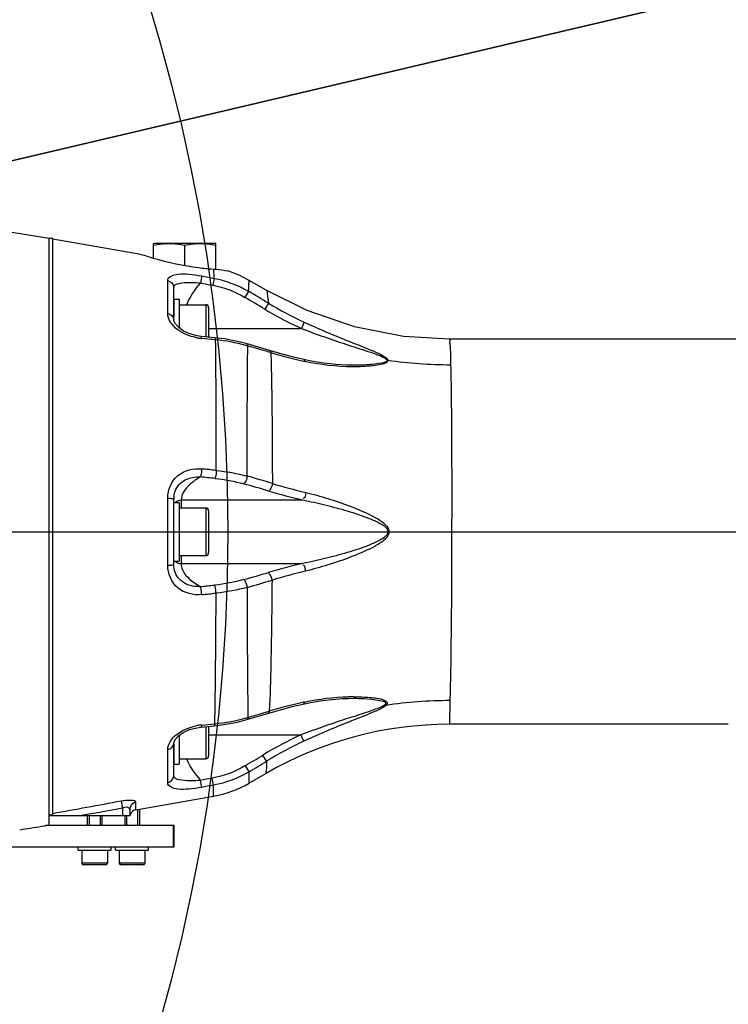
# Model space of a CAD drawing. Header units: millimetres. Extents: x 0 to 12486, y 0 to 8400.
# Tile 65 of 111: x 6869 to 7062, y 1858 to 2126. Entities that reach past the tile are written whole.
import ezdxf

# ---------------------------------------------------------------- set-up
doc = ezdxf.new("R2010")
doc.units = ezdxf.units.MM
doc.header["$LTSCALE"] = 653.4
doc.linetypes.add('CENTER', pattern=[0.6, 0.375, -0.075, 0.075, -0.075])
doc.layers.get('0').update_dxf_attribs({"linetype": 'CONTINUOUS'})
for name, color, linetype in [('03__ASM_ALL_CURVES', 7, 'CONTINUOUS'), ('1_DXF_AXIS', 7, 'CONTINUOUS'), ('304102000211DXF_CONTINUOUS_LINE', 7, 'CONTINUOUS'), ('304102000239DXF_CONTINUOUS_LINE', 7, 'CONTINUOUS'), ('304105000437DXF_CONTINUOUS_LINE', 7, 'CONTINUOUS'), ('501023000093DXF_CONTINUOUS_LINE', 7, 'CONTINUOUS'), ('501023000154DXF_CONTINUOUS_LINE', 7, 'CONTINUOUS'), ('504001000007DXF_CONTINUOUS_LINE', 7, 'CONTINUOUS'), ('504001000008DXF_CONTINUOUS_LINE', 7, 'CONTINUOUS'), ('627001000038DXF_CONTINUOUS_LINE', 7, 'CONTINUOUS'), ('DRW0004_DXF_DIMENSION', 7, 'CONTINUOUS')]:
    doc.layers.add(name, color=color, linetype=linetype)
doc.styles.get("Standard").update_dxf_attribs({"font": 'txt', "width": 0.7})
doc.dimstyles.new('DIMSTYLE_1', dxfattribs={"dimtxt": 100, "dimasz": 60, "dimexe": 1.5, "dimexo": 0, "dimgap": 2.5, "dimtad": 0, "dimtih": 1, "dimtoh": 1, "dimdec": 1, "dimdsep": 46, "dimtxsty": 'Standard', "dimblk": '_FILLED', "dimblk1": '_FILLED', "dimblk2": '_FILLED', "dimcen": 0.09, "dimclrt": 5, "dimazin": 2, "dimtp": 0.5, "dimtm": 0.5, "dimtfac": 1, "dimtdec": 65535, "dimtofl": 0, "dimtmove": 0, "dimatfit": 3, "dimldrblk": '_FILLED', "dimfxl": 0, "dimtolj": 1, "dimarcsym": 0})
doc.dimstyles.new('DIMSTYLE_3', dxfattribs={"dimtxt": 100, "dimasz": 60, "dimexe": 1.5, "dimexo": 0, "dimtad": 1, "dimdsep": 46, "dimtxsty": 'Standard', "dimblk": '_FILLED', "dimblk1": '_FILLED', "dimblk2": '_FILLED', "dimcen": 0.09, "dimclrt": 5, "dimazin": 2, "dimtp": 1.2, "dimtm": 1.2, "dimtfac": 1, "dimtofl": 0, "dimtmove": 0, "dimatfit": 3, "dimldrblk": '_FILLED', "dimfxl": 0, "dimtolj": 1, "dimarcsym": 0})
doc.dimstyles.new('DIMSTYLE_5', dxfattribs={"dimtxt": 100, "dimasz": 60, "dimexe": 1.5, "dimexo": 0, "dimtad": 1, "dimdsep": 46, "dimtxsty": 'Standard', "dimblk": '_FILLED', "dimblk1": '_FILLED', "dimblk2": '_FILLED', "dimcen": 0.09, "dimclrt": 5, "dimazin": 2, "dimtp": 0.5, "dimtm": 0.5, "dimtfac": 1, "dimtofl": 0, "dimtmove": 0, "dimatfit": 3, "dimldrblk": '_FILLED', "dimfxl": 0, "dimtolj": 1, "dimarcsym": 0})

# ---------------------------------------------------------------- blocks, each defined once
blk = doc.blocks.new('*D1')
at = {"layer": 'DRW0004_DXF_DIMENSION', "color": 2, "linetype": 'Continuous'}
for start, end in [(285.87612, 360), (193, 267.29739)]:
    blk.add_arc((6436.31, 1986.42), 862.67, start, end, dxfattribs=at)
for points in [[(7303.89, 1926.21), (7298.98, 1986.42), (7289.9, 1926.7)], [(5618.03, 1736.22), (5595.75, 1792.36), (5604.51, 1732.6)]]:
    blk.add_solid(points, dxfattribs=at)
at = {"layer": 'DRW0004_DXF_DIMENSION', "color": 5, "linetype": 'Continuous', "insert": (6533.97, 1179.3), "char_height": 100, "width": 276.6667, "attachment_point": 2, "line_spacing_factor": 0.9}
blk.add_mtext('167\\fgdt;{\\fgdt;~}', dxfattribs=at)
blk = doc.blocks.new('_FILLED')
at = {"color": 0, "linetype": 'ByBlock'}
blk.add_solid([(0, 0), (-1, 0.1167), (-1, -0.1167)], dxfattribs=at)
blk = doc.blocks.new('*D2')
at = {"layer": 'DRW0004_DXF_DIMENSION', "color": 2, "linetype": 'Continuous'}
for start, end in [(92.70261, 167), (0, 74.12388)]:
    blk.add_arc((6436.31, 1986.42), 862.67, start, end, dxfattribs=at)
for points in [[(5604.51, 2240.25), (5595.75, 2180.48), (5618.03, 2236.63)], [(7289.9, 2046.14), (7298.98, 1986.42), (7303.89, 2046.63)]]:
    blk.add_solid(points, dxfattribs=at)
at = {"layer": 'DRW0004_DXF_DIMENSION', "color": 5, "linetype": 'Continuous', "insert": (6533.97, 2893.55), "char_height": 100, "width": 276.6667, "attachment_point": 2, "line_spacing_factor": 0.9}
blk.add_mtext('167\\fgdt;{\\fgdt;~}', dxfattribs=at)
blk = doc.blocks.new('*D7')
at = {"layer": 'DRW0004_DXF_DIMENSION', "color": 2, "linetype": 'Continuous'}
for p, q in [((6436.31, 1986.42), (9013.2, 2592.5)), ((8239.49, 2410.53), (6436.31, 1986.42)), ((8239.49, 2410.53), (8239.49, 2410.53))]:
    blk.add_line(p, q, dxfattribs=at)
at = {"layer": 'DRW0004_DXF_DIMENSION', "color": 2, "linetype": 'Continuous', "xscale": 60, "yscale": 60, "zscale": 60, "rotation": 193.2340523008}
blk.add_blockref('_FILLED', (8239.49, 2410.53), dxfattribs=at)
at = {"layer": 'DRW0004_DXF_DIMENSION', "color": 5, "linetype": 'Continuous', "insert": (8439.45, 2585.97), "char_height": 100, "width": 560, "attachment_point": 1, "rotation": 13.2353, "line_spacing_factor": 0.9}
blk.add_mtext('R1852.38', dxfattribs=at)
blk = doc.blocks.new('*D9')
at = {"layer": 'DRW0004_DXF_DIMENSION', "color": 2, "linetype": 'Continuous'}
for p, q in [((6436.31, 1986.42), (7469.64, 2916.6)), ((6671.17, 2197.84), (6436.31, 1986.42)), ((6671.17, 2197.84), (6671.17, 2197.84))]:
    blk.add_line(p, q, dxfattribs=at)
at = {"layer": 'DRW0004_DXF_DIMENSION', "color": 2, "linetype": 'Continuous', "xscale": 60, "yscale": 60, "zscale": 60, "rotation": 221.9916139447}
blk.add_blockref('_FILLED', (6671.17, 2197.84), dxfattribs=at)
at = {"layer": 'DRW0004_DXF_DIMENSION', "color": 5, "linetype": 'Continuous', "insert": (7177.9, 2822.17), "char_height": 100, "width": 280, "attachment_point": 1, "rotation": 41.9928, "line_spacing_factor": 0.9}
blk.add_mtext('R316', dxfattribs=at)

msp = doc.modelspace()

# ---------------------------------------------------------------- linework, layer by layer
at = {"color": 2, "linetype": 'Continuous'}
msp.add_circle((6436.31, 1986.422), 489.216, dxfattribs=at)
at = {"layer": '03__ASM_ALL_CURVES', "color": 4, "linetype": 'Continuous'}
msp.add_line((4881.93, 1986.422), (8288.69, 1986.422), dxfattribs=at)
msp.add_circle((6436.31, 1986.422), 489.216, dxfattribs=at)
at = {"layer": '1_DXF_AXIS', "color": 7, "linetype": 'CENTER'}
msp.add_line((6436.31, 1986.422), (7608.843, 1986.422), dxfattribs=at)
at = {"layer": '304102000211DXF_CONTINUOUS_LINE', "color": 7, "linetype": 'Continuous'}
for p, q in [((6877.81, 2066.422), (6876.81, 2066.422)), ((6876.81, 1908.922), (6876.81, 2066.422)), ((6877.81, 1909.157), (6877.81, 2066.42)), ((6901.816, 2062.014), (6877.81, 2066.246)), ((6925.81, 2057.463), (6925.809, 2057.464)), ((6935.979, 2052.313), (6931.39, 2054.962)), ((6910.81, 2044.326), (6910.81, 2053.117)), ((6918.257, 2039.711), (6917.162, 2039.863)), ((6921.049, 2039.433), (6918.257, 2039.711)), ((6922.041, 2039.333), (6921.049, 2039.433)), ((6924.656, 2039.003), (6922.041, 2039.333)), ((7075.212, 2038.922), (6985.967, 2038.922)), ((6932.41, 2037.189), (6930.565, 2037.723)), ((6939.698, 2035.067), (6936.881, 2035.875)), ((6947.816, 2033.068), (6946.262, 2033.404)), ((6910.81, 1977.532), (6910.81, 1995.325)), ((6911.201, 1997.515), (6911.203, 1997.522)), ((6911.205, 1975.325), (6911.203, 1975.33)), ((6918.262, 1933.157), (6921.841, 1933.506)), ((6930.707, 1935.187), (6932.267, 1935.645)), ((7061.992, 1933.922), (6985.966, 1933.922)), ((6917.071, 1932.991), (6918.263, 1933.157)), ((6910.81, 1919.814), (6910.81, 1928.578)), ((6935.966, 1920.524), (6931.391, 1917.883)), ((6900.463, 1910.592), (6921.601, 1914.32)), ((6898.81, 1910.723), (6898.81, 1908.922)), ((6898.81, 1908.922), (6876.81, 1908.922))]:
    msp.add_line(p, q, dxfattribs=at)
at = {"layer": '304102000211DXF_CONTINUOUS_LINE', "color": 9, "linetype": 'Continuous'}
for p, q in [((6909.171, 2045.901), (6909.16, 2054.933)), ((6909.168, 2045.901), (6909.164, 2054.933)), ((6918.43, 2056.176), (6918.072, 2054.287)), ((6921.854, 2055.523), (6921.494, 2053.637)), ((6931.214, 2051.992), (6930.231, 2050.329)), ((6936.631, 2048.762), (6935.64, 2047.109)), ((6946.398, 2043.576), (6945.602, 2041.848)), ((6920.31, 2041.848), (6945.602, 2041.848)), ((6922.22, 2038.771), (6918.433, 2039.146)), ((6921.988, 2038.794), (6920.958, 2038.897)), ((6937.293, 2035.264), (6936.749, 2035.423)), ((6909.172, 1977.289), (6909.172, 1995.561)), ((6912.81, 1995.082), (6945.987, 1995.082)), ((6912.81, 1995.082), (6912.81, 1992.922)), ((6969.482, 1986.433), (6969.14, 1986.431)), ((6969.482, 1986.433), (6986.569, 1986.422)), ((6912.81, 1979.922), (6912.81, 1977.762)), ((6912.81, 1977.762), (6945.953, 1977.762)), ((6934.979, 1936.944), (6936.864, 1937.5)), ((6918.435, 1933.72), (6922.015, 1934.066)), ((6920.31, 1930.996), (6945.432, 1930.996)), ((6946.228, 1929.268), (6945.432, 1930.996)), ((6909.16, 1917.998), (6909.163, 1927)), ((6936.117, 1923.871), (6935.12, 1925.52)), ((6931.355, 1920.99), (6930.359, 1922.646)), ((6931.391, 1917.883), (6931.355, 1920.99)), ((6918.432, 1916.718), (6918.083, 1918.607)), ((6921.649, 1917.314), (6921.299, 1919.202)), ((6921.601, 1914.32), (6921.649, 1917.314)), ((6896.464, 1912.937), (6896.81, 1911.045)), ((6900.463, 1910.592), (6900.465, 1912.64)), ((6900.463, 1910.592), (6900.463, 1912.639)), ((6896.81, 1911.045), (6896.81, 1908.922))]:
    msp.add_line(p, q, dxfattribs=at)
at = {"layer": '304102000211DXF_CONTINUOUS_LINE', "color": 7, "linetype": 'Continuous'}
for points in [[(6931.39, 2054.962), (6928.793, 2056.297), (6925.809, 2057.463)], [(6985.967, 2038.922), (6973.407, 2039.714), (6960.041, 2042.341), (6947.156, 2046.761), (6935.978, 2052.313)], [(6917.162, 2039.863), (6915.18, 2040.386), (6913.493, 2041.157), (6912.165, 2042.098), (6911.269, 2043.1), (6910.856, 2043.978), (6910.81, 2044.328)], [(6930.565, 2037.723), (6928.181, 2038.336), (6924.656, 2039.003)], [(6936.881, 2035.875), (6935.14, 2036.39), (6932.41, 2037.189)], [(6946.262, 2033.404), (6943.467, 2034.075), (6939.698, 2035.067)], [(6960.091, 2031.848), (6959.273, 2031.853), (6957.943, 2031.887), (6956.531, 2031.953), (6955.028, 2032.058), (6953.436, 2032.208), (6951.762, 2032.409), (6949.941, 2032.68), (6947.816, 2033.068)], [(6936.45, 1936.889), (6939.271, 1937.704), (6943.126, 1938.724), (6946.097, 1939.44)], [(6946.097, 1939.44), (6948.131, 1939.871), (6950.729, 1940.313), (6952.996, 1940.606), (6955.003, 1940.798), (6956.802, 1940.915), (6958.429, 1940.977), (6959.915, 1940.996)], [(6932.267, 1935.645), (6934.805, 1936.397), (6936.45, 1936.889)], [(6921.841, 1933.506), (6924.489, 1933.832), (6928.133, 1934.517), (6930.707, 1935.187)], [(6910.81, 1928.575), (6910.846, 1928.882), (6911.228, 1929.735), (6912.095, 1930.728), (6913.405, 1931.675), (6915.086, 1932.457), (6917.071, 1932.991)]]:
    msp.add_lwpolyline(points, dxfattribs=at)
at = {"layer": '304102000211DXF_CONTINUOUS_LINE', "color": 9, "linetype": 'Continuous'}
for points in [[(6969.21, 2033.228), (6969.097, 2033.237), (6968.983, 2033.241), (6968.868, 2033.238)], [(6968.657, 1939.057), (6968.542, 1939.081), (6968.425, 1939.113), (6968.308, 1939.153)], [(6931.391, 1917.883), (6931.389, 1918.271), (6931.379, 1919.329), (6931.355, 1920.99)], [(6921.601, 1914.32), (6921.603, 1914.69), (6921.618, 1915.709), (6921.649, 1917.314)]]:
    msp.add_lwpolyline(points, dxfattribs=at)
at = {"layer": '304102000211DXF_CONTINUOUS_LINE', "color": 7, "linetype": 'Continuous'}
for centre, radius, start, end in [((6926.384, 2123.226), 65.441, 265.75419, 265.92392), ((6918.599, 2014.026), 44.037, 85.10978, 85.91945), ((6917.35, 1995.325), 6.539, 172.88045, 179.99743), ((6985.966, 1833.922), 100, 90, 120), ((6916.391, 1943.864), 30, 280, 300)]:
    msp.add_arc(centre, radius, start, end, dxfattribs=at)
at = {"layer": '304102000211DXF_CONTINUOUS_LINE', "color": 9, "linetype": 'Continuous'}
for centre, radius, start, end in [((6397.599, 1151.189), 1046.992, 59.013335, 59.358458), ((6378.004, 1116.569), 1084.833, 59.067412, 59.399904), ((6989.084, 2136.244), 103.929, 239.05391, 245.26779), ((6989.38, 2136.328), 102.227, 238.93549, 245.13634), ((6919.93, 2054.522), 15.448, 259.32886, 263.50218), ((6919.996, 2055.052), 15.982, 263.48222, 264.38718), ((6918.952, 1996), 42.815, 73.69161, 74.42204), ((6725.28, 1314.375), 751.419, 73.654585, 74.11295), ((6980.794, 2184.735), 155.673, 253.77325, 257.14406), ((6982.537, 2192.036), 163.179, 257.11781, 257.28022), ((6986.07, 2146.902), 114.918, 261.56344, 270.1149), ((6747.299, 335.155), 1677.164, 84.006734, 84.143672), ((6744.991, 290.059), 1720.04, 84.09239, 84.225621), ((6769.562, 1438.041), 586.185, 73.332864, 74.031334), ((6763.035, 1409.074), 613.535, 73.556446, 74.220387), ((6982.631, 2147.676), 154.748, 253.11585, 256.60538), ((6981.575, 2149.756), 158.715, 253.57956, 257.04264), ((6912.542, 1993.252), 1.751, 130.88388, 137.33991), ((6912.536, 1979.582), 1.743, 222.48443, 229.10291), ((6981.553, 1822.955), 158.848, 102.9509, 106.43263), ((6750.235, 2606.311), 657.948, 285.848563, 286.455922), ((6982.618, 1825.019), 154.894, 103.38966, 106.89765), ((6732.835, 3817.102), 1854.891, 275.730613, 275.852278), ((6759.684, 2567.246), 620.091, 286.025725, 286.673247), ((6738.725, 3732.114), 1771.965, 275.820575, 275.948195), ((6959.749, 1882.241), 59.2, 89.83527, 91.23502), ((6980.556, 1788.505), 155.269, 102.86255, 106.34371), ((6982.356, 1780.982), 163.004, 102.72812, 102.89066), ((6985.878, 1826.657), 113.711, 89.88678, 98.71069), ((6658.789, 2876.633), 979.437, 286.143781, 286.378922), ((6919.895, 1918.341), 15.448, 96.35257, 101.33979), ((6919.974, 1917.702), 16.092, 95.49082, 96.38277), ((6919.012, 1976.471), 42.418, 285.84646, 286.58608), ((6988.88, 1836.737), 103.791, 114.74696, 121.19621), ((6989.171, 1836.66), 102.081, 114.87729, 121.31354), ((5690.528, 3981.881), 2403.67, 301.051447, 301.184004), ((5767.81, 3849.687), 2252.489, 301.101765, 301.243333)]:
    msp.add_arc(centre, radius, start, end, dxfattribs=at)
at = {"layer": '304102000211DXF_CONTINUOUS_LINE', "color": 7, "linetype": 'Continuous'}
for points, knots in [([(6905.241, 2060.977), (6904.774, 2061.111), (6903.624, 2061.422), (6902.512, 2061.888), (6901.816, 2062.014)], [0, 0, 0, 0, 0.4069328, 1, 1, 1, 1]), ([(6921.539, 2057.965), (6920.224, 2058.063), (6914.721, 2058.629), (6909.288, 2059.812), (6905.241, 2060.977)], [0, 0, 0, 0, 0.2383744, 1, 1, 1, 1]), ([(6925.809, 2057.463), (6925.729, 2057.49), (6924.564, 2057.612), (6923.425, 2057.811), (6922.353, 2057.902)], [0, 0, 0, 0, 0.0730643, 1, 1, 1, 1]), ([(6876.81, 1909.347), (6876.847, 1909.26), (6877.165, 1909.244), (6877.379, 1909.197), (6877.533, 1909.184)], [0, 0, 0, 0, 0.3777597, 1, 1, 1, 1]), ([(6877.533, 1909.184), (6877.586, 1909.179), (6877.68, 1909.172), (6877.774, 1909.166), (6877.815, 1909.165)], [0, 0, 0, 0, 0.5668826, 1, 1, 1, 1]), ([(6899.021, 1909.513), (6898.974, 1909.42), (6898.896, 1909.227), (6898.848, 1909.024), (6898.833, 1908.922)], [0, 0, 0, 0, 0.502391, 1, 1, 1, 1])]:
    msp.add_open_spline(points, degree=3, knots=knots, dxfattribs=at)
at = {"layer": '304102000211DXF_CONTINUOUS_LINE', "color": 9, "linetype": 'Continuous'}
for points, knots in [([(6909.164, 2054.933), (6909.163, 2056.015), (6912.088, 2056.933), (6915.032, 2056.674), (6917.28, 2056.395), (6918.43, 2056.176)], [0, 0, 0, 0, 0.3311838, 0.6420183, 1, 1, 1, 1]), ([(6921.854, 2055.523), (6921.843, 2055.785), (6921.806, 2056.595), (6921.764, 2057.406), (6921.711, 2057.953)], [0, 0, 0, 0, 0.3223138, 1, 1, 1, 1]), ([(6910.81, 2053.117), (6910.81, 2053.942), (6914.406, 2054.601), (6916.383, 2054.417), (6918.072, 2054.287)], [0, 0, 0, 0, 0.3273616, 1, 1, 1, 1]), ([(6931.214, 2051.992), (6931.227, 2052.43), (6931.262, 2053.138), (6931.272, 2054.196), (6931.361, 2054.542), (6931.339, 2054.991), (6931.39, 2054.962)], [0, 0, 0, 0, 0.4407774, 0.7552384, 0.941635, 1, 1, 1, 1]), ([(6935.978, 2052.313), (6936.281, 2052.138), (6936.312, 2050.661), (6936.553, 2049.617), (6936.631, 2048.762)], [0, 0, 0, 0, 0.2894691, 1, 1, 1, 1]), ([(6910.335, 2042.994), (6910.149, 2043.226), (6909.542, 2044.084), (6909.168, 2045.144), (6909.168, 2045.901)], [0, 0, 0, 0, 0.2816145, 1, 1, 1, 1]), ([(6946.398, 2043.576), (6948.399, 2042.65), (6952.414, 2040.869), (6957.477, 2038.803), (6961.507, 2037.213), (6964.436, 2036.046), (6966.833, 2035.032), (6968.4, 2034.17), (6969.154, 2033.586), (6969.21, 2033.228)], [0, 0, 0, 0, 0.2628078, 0.5232766, 0.6519016, 0.7785666, 0.900777, 0.9568088, 1, 1, 1, 1]), ([(6917.069, 2039.341), (6916.391, 2039.469), (6913.903, 2040.117), (6911.518, 2041.52), (6910.335, 2042.994)], [0, 0, 0, 0, 0.2675015, 1, 1, 1, 1]), ([(6945.602, 2041.848), (6947.608, 2041.078), (6951.635, 2039.602), (6956.7, 2037.898), (6960.752, 2036.593), (6963.717, 2035.628), (6966.212, 2034.805), (6967.847, 2034.071), (6968.794, 2033.617), (6968.868, 2033.238)], [0, 0, 0, 0, 0.2590014, 0.5166276, 0.6444656, 0.7711046, 0.8949859, 0.9535562, 1, 1, 1, 1]), ([(6918.433, 2039.146), (6918.422, 2039.285), (6918.406, 2039.457), (6918.32, 2039.705), (6918.257, 2039.711)], [0, 0, 0, 0, 0.6887054, 1, 1, 1, 1]), ([(6922.22, 2038.771), (6922.209, 2038.909), (6922.193, 2039.081), (6922.104, 2039.327), (6922.041, 2039.333)], [0, 0, 0, 0, 0.6876085, 1, 1, 1, 1]), ([(6922.414, 2003.152), (6922.412, 2006.461), (6922.393, 2018.335), (6922.329, 2030.208), (6922.22, 2038.771)], [0, 0, 0, 0, 0.2787416, 1, 1, 1, 1]), ([(6985.967, 2038.922), (6986.118, 2038.921), (6985.95, 2037.988), (6986.239, 2037), (6986.192, 2034.647), (6986.278, 2032.983), (6986.301, 2031.984)], [0, 0, 0, 0, 0.0648952, 0.2553189, 0.568853, 1, 1, 1, 1]), ([(6930.975, 2037.092), (6930.948, 2037.24), (6930.878, 2037.496), (6930.671, 2037.692), (6930.565, 2037.723)], [0, 0, 0, 0, 0.5781098, 1, 1, 1, 1]), ([(6930.829, 2001.607), (6930.83, 2004.924), (6930.843, 2016.752), (6930.891, 2028.581), (6930.975, 2037.092)], [0, 0, 0, 0, 0.2804308, 1, 1, 1, 1]), ([(6937.293, 2035.264), (6937.265, 2035.407), (6937.191, 2035.656), (6936.985, 2035.844), (6936.881, 2035.875)], [0, 0, 0, 0, 0.5727675, 1, 1, 1, 1]), ([(6937.293, 2035.264), (6937.366, 2032.737), (6937.626, 2020.85), (6937.68, 2008.96), (6937.687, 1999.599)], [0, 0, 0, 0, 0.2126226, 1, 1, 1, 1]), ([(6946.608, 2032.862), (6946.58, 2033.006), (6946.536, 2033.217), (6946.371, 2033.485), (6946.277, 2033.479)], [0, 0, 0, 0, 0.6101503, 1, 1, 1, 1]), ([(6969.21, 2033.228), (6969.307, 2032.606), (6967.172, 2031.936), (6964.302, 2031.53), (6961.353, 2031.39), (6959.487, 2031.404)], [0, 0, 0, 0, 0.1863395, 0.4468698, 1, 1, 1, 1]), ([(6968.868, 2033.238), (6968.981, 2032.666), (6966.842, 2032.283), (6964.379, 2031.925), (6961.732, 2031.848), (6960.091, 2031.848)], [0, 0, 0, 0, 0.1938315, 0.4549164, 1, 1, 1, 1]), ([(6986.301, 2031.984), (6986.365, 2029.206), (6986.595, 2014.019), (6986.591, 1998.83), (6986.569, 1986.422)], [0, 0, 0, 0, 0.1829956, 1, 1, 1, 1]), ([(6909.172, 1995.561), (6909.172, 1997.814), (6911.152, 2002.676), (6916.184, 2003.796), (6918.427, 2003.566)], [0, 0, 0, 0, 0.4998305, 1, 1, 1, 1]), ([(6918.427, 2003.566), (6918.393, 2002.962), (6918.305, 2002.218), (6918.099, 2001.501), (6918.046, 2001.371)], [0, 0, 0, 0, 0.8121713, 1, 1, 1, 1]), ([(6922.414, 2003.152), (6922.379, 2002.55), (6922.288, 2001.807), (6922.079, 2001.093), (6922.025, 2000.964)], [0, 0, 0, 0, 0.8120064, 1, 1, 1, 1]), ([(6911.203, 1997.522), (6911.686, 1998.791), (6913.76, 2001.036), (6916.647, 2001.435), (6918.046, 2001.371)], [0, 0, 0, 0, 0.4923792, 1, 1, 1, 1]), ([(6918.046, 2001.371), (6917.332, 2000.943), (6915.061, 1999.48), (6912.845, 1997.024), (6912.81, 1995.082)], [0, 0, 0, 0, 0.3000711, 1, 1, 1, 1]), ([(6930.828, 2001.607), (6930.745, 2000.992), (6930.492, 2000.213), (6930, 1999.595), (6929.878, 1999.487)], [0, 0, 0, 0, 0.7926068, 1, 1, 1, 1]), ([(6937.687, 1999.599), (6937.597, 1998.992), (6937.334, 1998.221), (6936.832, 1997.619), (6936.709, 1997.514)], [0, 0, 0, 0, 0.791336, 1, 1, 1, 1]), ([(6909.172, 1995.561), (6909.36, 1995.557), (6909.886, 1995.515), (6910.473, 1995.551), (6910.772, 1995.368)], [0, 0, 0, 0, 0.3479635, 1, 1, 1, 1]), ([(6910.772, 1995.368), (6910.782, 1995.361), (6910.8, 1995.349), (6910.81, 1995.329), (6910.81, 1995.32)], [0, 0, 0, 0, 0.5920409, 1, 1, 1, 1]), ([(6946.783, 1997.138), (6948.816, 1996.653), (6952.897, 1995.517), (6958.929, 1993.463), (6963.986, 1991.328), (6967.634, 1989.292), (6969.477, 1987.507), (6969.482, 1986.433)], [0, 0, 0, 0, 0.2441192, 0.4936765, 0.7468917, 0.8745235, 1, 1, 1, 1]), ([(6945.987, 1995.082), (6948.014, 1994.693), (6952.088, 1993.788), (6958.111, 1992.161), (6963.263, 1990.477), (6966.886, 1988.88), (6969.134, 1987.468), (6969.14, 1986.431)], [0, 0, 0, 0, 0.2462864, 0.4964397, 0.7492267, 0.8763441, 1, 1, 1, 1]), ([(6969.14, 1986.431), (6969.145, 1985.393), (6966.887, 1983.969), (6963.263, 1982.373), (6958.099, 1980.686), (6952.065, 1979.058), (6947.984, 1978.152), (6945.953, 1977.762)], [0, 0, 0, 0, 0.1236046, 0.250734, 0.5035342, 0.7537019, 1, 1, 1, 1]), ([(6969.482, 1986.433), (6969.486, 1985.362), (6967.651, 1983.565), (6963.999, 1981.529), (6958.929, 1979.386), (6952.88, 1977.329), (6948.788, 1976.189), (6946.749, 1975.703)], [0, 0, 0, 0, 0.1247983, 0.2525075, 0.5059278, 0.7556883, 1, 1, 1, 1]), ([(6986.569, 1986.422), (6986.56, 1981.795), (6986.511, 1966.443), (6986.365, 1951.091), (6986.102, 1940.368)], [0, 0, 0, 0, 0.3013524, 1, 1, 1, 1]), ([(6909.172, 1977.289), (6909.358, 1977.293), (6909.885, 1977.335), (6910.471, 1977.301), (6910.771, 1977.484)], [0, 0, 0, 0, 0.3472612, 1, 1, 1, 1]), ([(6918.427, 1969.285), (6916.185, 1969.056), (6911.154, 1970.171), (6909.172, 1975.034), (6909.172, 1977.289)], [0, 0, 0, 0, 0.499809, 1, 1, 1, 1]), ([(6910.771, 1977.484), (6910.781, 1977.49), (6910.799, 1977.503), (6910.81, 1977.524), (6910.81, 1977.532)], [0, 0, 0, 0, 0.5927099, 1, 1, 1, 1]), ([(6912.81, 1977.762), (6912.818, 1977.173), (6913.521, 1974.354), (6916.143, 1972.619), (6918.048, 1971.481)], [0, 0, 0, 0, 0.2096354, 1, 1, 1, 1]), ([(6918.048, 1971.481), (6916.651, 1971.418), (6913.766, 1971.816), (6911.69, 1974.055), (6911.206, 1975.324)], [0, 0, 0, 0, 0.5074343, 1, 1, 1, 1]), ([(6937.596, 1973.226), (6937.507, 1973.835), (6937.244, 1974.607), (6936.741, 1975.209), (6936.617, 1975.314)], [0, 0, 0, 0, 0.7912948, 1, 1, 1, 1]), ([(6918.427, 1969.285), (6918.393, 1969.888), (6918.305, 1970.633), (6918.101, 1971.351), (6918.048, 1971.481)], [0, 0, 0, 0, 0.8122261, 1, 1, 1, 1]), ([(6922.353, 1969.689), (6922.318, 1970.291), (6922.228, 1971.034), (6922.02, 1971.749), (6921.967, 1971.878)], [0, 0, 0, 0, 0.812081, 1, 1, 1, 1]), ([(6930.871, 1971.253), (6930.788, 1971.868), (6930.534, 1972.649), (6930.04, 1973.266), (6929.918, 1973.374)], [0, 0, 0, 0, 0.7924536, 1, 1, 1, 1]), ([(6931.12, 1935.818), (6931.087, 1938.337), (6930.952, 1950.149), (6930.9, 1961.961), (6930.871, 1971.253)], [0, 0, 0, 0, 0.2133102, 1, 1, 1, 1]), ([(6937.596, 1973.226), (6937.57, 1969.883), (6937.455, 1957.972), (6937.234, 1946.06), (6936.864, 1937.5)], [0, 0, 0, 0, 0.280705, 1, 1, 1, 1]), ([(6922.015, 1934.066), (6922.061, 1936.629), (6922.242, 1948.503), (6922.314, 1960.378), (6922.353, 1969.689)], [0, 0, 0, 0, 0.215874, 1, 1, 1, 1]), ([(6959.919, 1941.44), (6961.368, 1941.436), (6964.243, 1941.261), (6967.074, 1941.018), (6969.25, 1940.008), (6968.873, 1939.255), (6968.657, 1939.057)], [0, 0, 0, 0, 0.4246522, 0.8180648, 0.9140797, 1, 1, 1, 1]), ([(6968.308, 1939.153), (6967.561, 1938.606), (6965.699, 1937.97), (6961.974, 1936.676), (6955.114, 1934.529), (6949.292, 1932.478), (6945.432, 1930.996)], [0, 0, 0, 0, 0.1143694, 0.2376787, 0.4895135, 1, 1, 1, 1]), ([(6946.442, 1939.98), (6946.414, 1939.836), (6946.37, 1939.626), (6946.205, 1939.36), (6946.111, 1939.365)], [0, 0, 0, 0, 0.6097744, 1, 1, 1, 1]), ([(6968.657, 1939.057), (6967.996, 1938.448), (6966.222, 1937.651), (6962.609, 1936.107), (6957.787, 1934.255), (6951.995, 1931.866), (6948.146, 1930.157), (6946.228, 1929.268)], [0, 0, 0, 0, 0.1101191, 0.2321661, 0.484399, 0.7411344, 1, 1, 1, 1]), ([(6959.915, 1940.996), (6960.81, 1940.996), (6962.951, 1941.017), (6969.916, 1940.332), (6968.308, 1939.153)], [0, 0, 0, 0, 0.3098078, 1, 1, 1, 1]), ([(6986.103, 1940.368), (6986.08, 1939.439), (6986.001, 1937.292), (6986.043, 1935.14), (6985.966, 1933.922)], [0, 0, 0, 0, 0.4322542, 1, 1, 1, 1]), ([(6936.864, 1937.5), (6936.835, 1937.357), (6936.761, 1937.107), (6936.555, 1936.92), (6936.45, 1936.888)], [0, 0, 0, 0, 0.5719579, 1, 1, 1, 1]), ([(6909.928, 1929.34), (6910.256, 1929.849), (6912.077, 1931.924), (6914.772, 1933.068), (6916.857, 1933.487)], [0, 0, 0, 0, 0.221421, 1, 1, 1, 1]), ([(6918.435, 1933.72), (6918.424, 1933.582), (6918.408, 1933.412), (6918.325, 1933.164), (6918.263, 1933.157)], [0, 0, 0, 0, 0.6903455, 1, 1, 1, 1]), ([(6922.015, 1934.066), (6922.004, 1933.929), (6921.989, 1933.758), (6921.903, 1933.511), (6921.841, 1933.505)], [0, 0, 0, 0, 0.6897996, 1, 1, 1, 1]), ([(6931.12, 1935.818), (6931.093, 1935.67), (6931.022, 1935.413), (6930.813, 1935.218), (6930.707, 1935.186)], [0, 0, 0, 0, 0.5761644, 1, 1, 1, 1]), ([(6936.117, 1923.871), (6936.069, 1923.035), (6936.109, 1921.954), (6935.913, 1920.894), (6936.009, 1920.579), (6935.966, 1920.524)], [0, 0, 0, 0, 0.7501835, 0.9376679, 1, 1, 1, 1]), ([(6918.432, 1916.718), (6917.284, 1916.505), (6915.037, 1916.234), (6912.088, 1915.986), (6909.16, 1916.911), (6909.16, 1917.998)], [0, 0, 0, 0, 0.3569399, 0.6675429, 1, 1, 1, 1]), ([(6918.083, 1918.607), (6916.394, 1918.486), (6914.409, 1918.316), (6910.811, 1918.984), (6910.81, 1919.814)], [0, 0, 0, 0, 0.6711424, 1, 1, 1, 1]), ([(6900.463, 1912.639), (6900.463, 1913.065), (6898.408, 1913.21), (6897.391, 1913.106), (6896.464, 1912.937)], [0, 0, 0, 0, 0.3111697, 1, 1, 1, 1]), ([(6898.81, 1910.722), (6898.81, 1910.833), (6898.435, 1911.561), (6897.397, 1911.258), (6896.81, 1911.045)], [0, 0, 0, 0, 0.1511413, 1, 1, 1, 1])]:
    msp.add_open_spline(points, degree=3, knots=knots, dxfattribs=at)
for points in [[(6909.164, 2054.933), (6909.97, 2054.799), (6910.81, 2053.934), (6910.81, 2053.117)], [(6918.072, 2054.287), (6916.549, 2052.491), (6915.195, 2050.504), (6914.242, 2048.351)], [(6918.072, 2054.287), (6919.213, 2054.071), (6920.354, 2053.854), (6921.494, 2053.637)], [(6918.43, 2056.176), (6919.571, 2055.959), (6920.713, 2055.742), (6921.854, 2055.523)], [(6921.854, 2055.523), (6925.13, 2054.9), (6928.341, 2053.685), (6931.214, 2051.992)], [(6921.494, 2053.637), (6924.553, 2053.053), (6927.55, 2051.914), (6930.231, 2050.329)], [(6909.168, 2045.901), (6909.918, 2045.792), (6910.81, 2045.085), (6910.81, 2044.326)], [(6930.45, 2037.242), (6927.762, 2037.991), (6924.996, 2038.487), (6922.22, 2038.771)], [(6959.487, 2031.404), (6955.167, 2031.436), (6950.823, 2031.911), (6946.608, 2032.862)], [(6922.414, 2003.152), (6925.251, 2002.865), (6928.079, 2002.365), (6930.828, 2001.607)], [(6922.025, 2000.964), (6924.675, 2000.69), (6927.315, 2000.212), (6929.878, 1999.487)], [(6946.783, 1997.138), (6946.705, 1996.565), (6946.625, 1995.281), (6946.108, 1995.54)], [(6911.396, 1994.575), (6911.775, 1994.903), (6912.309, 1995.082), (6912.81, 1995.082)], [(6911.395, 1978.265), (6911.773, 1977.938), (6912.308, 1977.76), (6912.808, 1977.762)], [(6946.749, 1975.703), (6946.672, 1976.277), (6946.591, 1977.563), (6946.074, 1977.303)], [(6929.918, 1973.374), (6927.324, 1972.637), (6924.65, 1972.153), (6921.967, 1971.878)], [(6930.871, 1971.253), (6928.089, 1970.483), (6925.225, 1969.977), (6922.353, 1969.689)], [(6946.442, 1939.98), (6950.382, 1940.87), (6954.435, 1941.34), (6958.473, 1941.427)], [(6922.015, 1934.066), (6924.91, 1934.353), (6927.796, 1934.871), (6930.594, 1935.665)], [(6909.163, 1927), (6909.164, 1927.821), (6909.483, 1928.651), (6909.928, 1929.34)], [(6909.163, 1927), (6909.915, 1927.108), (6910.808, 1927.815), (6910.81, 1928.575)], [(6914.257, 1924.493), (6915.212, 1922.357), (6916.564, 1920.388), (6918.083, 1918.607)], [(6930.359, 1922.646), (6927.591, 1920.979), (6924.475, 1919.791), (6921.299, 1919.202)], [(6931.355, 1920.99), (6928.388, 1919.211), (6925.051, 1917.943), (6921.649, 1917.314)], [(6909.16, 1917.998), (6909.967, 1918.13), (6910.81, 1918.996), (6910.81, 1919.814)], [(6921.299, 1919.202), (6920.227, 1919.004), (6919.155, 1918.806), (6918.083, 1918.607)], [(6921.649, 1917.314), (6920.576, 1917.115), (6919.504, 1916.916), (6918.432, 1916.718)], [(6896.464, 1912.937), (6890.247, 1911.8), (6884.029, 1910.667), (6877.81, 1909.539)], [(6900.463, 1912.639), (6899.632, 1912.497), (6898.81, 1911.566), (6898.81, 1910.722)], [(6896.81, 1911.045), (6892.938, 1910.335), (6889.065, 1909.628), (6885.192, 1908.922)]]:
    msp.add_open_spline(points, degree=3, dxfattribs=at)
at = {"layer": '304102000211DXF_CONTINUOUS_LINE', "color": 7, "linetype": 'Continuous'}
for points in [[(6910.861, 1996.135), (6910.92, 1996.605), (6911.033, 1997.072), (6911.201, 1997.516)], [(6911.204, 1975.33), (6910.938, 1976.027), (6910.81, 1976.787), (6910.81, 1977.532)], [(6900.463, 1910.592), (6899.872, 1910.488), (6899.288, 1910.051), (6899.021, 1909.513)]]:
    msp.add_open_spline(points, degree=3, dxfattribs=at)
at = {"layer": '304102000239DXF_CONTINUOUS_LINE', "color": 7, "linetype": 'Continuous'}
for p, q in [((6876.81, 1909.352), (6876.81, 2066.421)), ((6876.81, 1906.422), (6876.81, 1908.922)), ((6874.739, 1906.098), (6876.81, 1906.436)), ((6874.739, 1906.097), (6875.834, 1906.276)), ((6875.81, 1906.422), (6875.81, 1906.436)), ((6875.81, 1906.422), (6876.81, 1906.422))]:
    msp.add_line(p, q, dxfattribs=at)
at = {"layer": '304102000239DXF_CONTINUOUS_LINE', "color": 9, "linetype": 'Continuous'}
msp.add_line((6802.81, 1986.422), (6876.81, 1986.422), dxfattribs=at)
at = {"layer": '304102000239DXF_CONTINUOUS_LINE', "color": 7, "linetype": 'Continuous'}
msp.add_lwpolyline([(6876.81, 2066.422), (6866.638, 2068.029), (6856.021, 2069.563), (6846.959, 2070.759)], dxfattribs=at)
msp.add_arc((6749.132, 2681.087), 785.103, 278.768144, 279.206222, dxfattribs=at)
at = {"layer": '304105000437DXF_CONTINUOUS_LINE', "color": 7, "linetype": 'Continuous'}
for p, q in [((6876.81, 1906.422), (6910.833, 1906.422)), ((6910.833, 1906.422), (6910.833, 1900.422)), ((6910.833, 1900.422), (6832.761, 1900.422))]:
    msp.add_line(p, q, dxfattribs=at)
at = {"layer": '304105000437DXF_CONTINUOUS_LINE', "color": 9, "linetype": 'Continuous'}
msp.add_line((6910.662, 1906.422), (6910.662, 1900.422), dxfattribs=at)
at = {"layer": '501023000093DXF_CONTINUOUS_LINE', "color": 2, "linetype": 'Continuous'}
for p, q in [((6900.95, 1910.678), (6900.95, 1906.422)), ((6887.727, 1908.922), (6887.727, 1906.422)), ((6890.727, 1908.922), (6890.727, 1906.422)), ((6897.95, 1908.922), (6897.95, 1906.422))]:
    msp.add_line(p, q, dxfattribs=at)
at = {"layer": '501023000093DXF_CONTINUOUS_LINE', "color": 7, "linetype": 'Continuous'}
for p, q in [((6901.45, 1910.767), (6901.45, 1906.422)), ((6887.227, 1908.922), (6887.227, 1906.422)), ((6891.227, 1908.922), (6891.227, 1906.422)), ((6897.45, 1908.922), (6897.45, 1906.422)), ((6885.727, 1899.622), (6885.727, 1896.022)), ((6892.727, 1899.622), (6892.727, 1896.022)), ((6895.95, 1899.622), (6895.95, 1896.022)), ((6902.95, 1899.622), (6902.95, 1896.022)), ((6892.327, 1895.622), (6886.127, 1895.622)), ((6902.55, 1895.622), (6896.35, 1895.622))]:
    msp.add_line(p, q, dxfattribs=at)
at = {"layer": '501023000093DXF_CONTINUOUS_LINE', "color": 9, "linetype": 'Continuous'}
for p, q in [((6892.727, 1896.022), (6885.727, 1896.022)), ((6902.95, 1896.022), (6895.95, 1896.022))]:
    msp.add_line(p, q, dxfattribs=at)
at = {"layer": '501023000093DXF_CONTINUOUS_LINE', "color": 7, "linetype": 'Continuous'}
for centre, start, end in [((6886.127, 1896.022), 180, 270), ((6892.327, 1896.022), 270, 360), ((6896.35, 1896.022), 180, 270), ((6902.55, 1896.022), 270, 360)]:
    msp.add_arc(centre, 0.4, start, end, dxfattribs=at)
at = {"layer": '501023000154DXF_CONTINUOUS_LINE', "color": 7, "linetype": 'Continuous'}
for p, q in [((6912.31, 2048.348), (6919.51, 2048.348)), ((6920.31, 2047.548), (6920.31, 2039.506)), ((6912.31, 1992.922), (6919.51, 1992.922)), ((6920.31, 1992.122), (6920.31, 1980.722)), ((6912.31, 1979.922), (6919.51, 1979.922)), ((6920.31, 1933.356), (6920.31, 1925.296)), ((6912.31, 1924.496), (6919.51, 1924.496))]:
    msp.add_line(p, q, dxfattribs=at)
at = {"layer": '501023000154DXF_CONTINUOUS_LINE', "color": 9, "linetype": 'Continuous'}
for p, q in [((6919.51, 2048.348), (6919.51, 2039.586)), ((6919.51, 1992.922), (6919.51, 1979.922)), ((6919.51, 1933.278), (6919.51, 1924.496))]:
    msp.add_line(p, q, dxfattribs=at)
at = {"layer": '501023000154DXF_CONTINUOUS_LINE', "color": 7, "linetype": 'Continuous'}
for centre, start, end in [((6919.51, 2047.548), 0, 90), ((6919.51, 1992.122), 0, 90), ((6919.51, 1980.722), 270, 360), ((6919.51, 1925.296), 270, 360)]:
    msp.add_arc(centre, 0.8, start, end, dxfattribs=at)
at = {"layer": '504001000007DXF_CONTINUOUS_LINE', "color": 7, "linetype": 'Continuous'}
for p, q in [((6884.727, 1899.622), (6884.727, 1900.422)), ((6884.727, 1899.622), (6893.727, 1899.622)), ((6893.727, 1899.622), (6893.727, 1900.422)), ((6894.95, 1899.622), (6894.95, 1900.422)), ((6894.95, 1899.622), (6903.95, 1899.622)), ((6903.95, 1899.622), (6903.95, 1900.422))]:
    msp.add_line(p, q, dxfattribs=at)
at = {"layer": '504001000008DXF_CONTINUOUS_LINE', "color": 7, "linetype": 'Continuous'}
for p, q in [((6910.81, 2049.848), (6912.31, 2049.848)), ((6910.81, 2049.848), (6910.81, 2045.171)), ((6912.31, 2049.848), (6912.31, 2041.996)), ((6910.81, 1994.422), (6912.31, 1994.422)), ((6912.31, 1994.422), (6912.31, 1978.422)), ((6910.81, 1978.422), (6912.31, 1978.422)), ((6912.31, 1930.884), (6912.31, 1922.996)), ((6910.81, 1928.575), (6910.81, 1922.996)), ((6910.81, 1922.996), (6912.31, 1922.996))]:
    msp.add_line(p, q, dxfattribs=at)
at = {"layer": '627001000038DXF_CONTINUOUS_LINE', "color": 7, "linetype": 'Continuous'}
for p, q in [((6905.31, 2065.031), (6905.56, 2065.122)), ((6905.31, 2060.963), (6905.31, 2065.031)), ((6905.56, 2065.122), (6922.06, 2065.122)), ((6922.31, 2065.031), (6922.06, 2065.122)), ((6922.31, 2057.899), (6922.31, 2065.031)), ((6913.81, 2058.977), (6913.81, 2064.552))]:
    msp.add_line(p, q, dxfattribs=at)
msp.add_open_spline([(6905.31, 2064.552), (6906.705, 2064.845), (6909.56, 2065.216), (6912.415, 2064.845), (6913.81, 2064.552)], degree=3, knots=[0, 0, 0, 0, 0.5, 1, 1, 1, 1], dxfattribs=at)
msp.add_open_spline([(6913.81, 2064.552), (6915.205, 2064.845), (6918.06, 2065.216), (6920.915, 2064.845), (6922.31, 2064.552)], degree=3, dxfattribs=at)

# ---------------------------------------------------------------- dimensions: what is measured, and where the dimension line sits
at = {"layer": 'DRW0004_DXF_DIMENSION', "color": 2, "linetype": 'Continuous'}
for mpoint, dimstyle, picture, middle in [((6671.17, 2197.838), 'DIMSTYLE_5', '*D9', (7315.408, 2878.677)), ((8239.488, 2410.525), 'DIMSTYLE_3', '*D7', (8723.464, 2601.402))]:
    dim = msp.add_radius_dim(center=(6436.31, 1986.422), mpoint=mpoint, text='R<>', dimstyle=dimstyle, override={"dimpost": '<>'}, dxfattribs=at)
    dim.commit()
    dim.dimension.update_dxf_attribs({"geometry": picture, "text_midpoint": middle, "dimtype": 164})
for base, line1, line2, picture, middle in [((6533.967, 2843.545), ((7290.352, 1986.422), (7298.979, 1986.422)), ((5604.157, 2178.54), (5595.752, 2180.48)), '*D2', (6533.967, 2843.545)), ((6533.967, 1129.298), ((5604.157, 1794.304), (5595.752, 1792.364)), ((7290.352, 1986.422), (7298.979, 1986.422)), '*D1', (6533.967, 1129.298))]:
    dim = msp.add_angular_dim_2l(base=base, line1=line1, line2=line2, dimstyle='DIMSTYLE_1', dxfattribs=at)
    dim.commit()
    dim.dimension.update_dxf_attribs({"geometry": picture, "text_midpoint": middle, "dimtype": 162})

doc.saveas('drawing.dxf')
